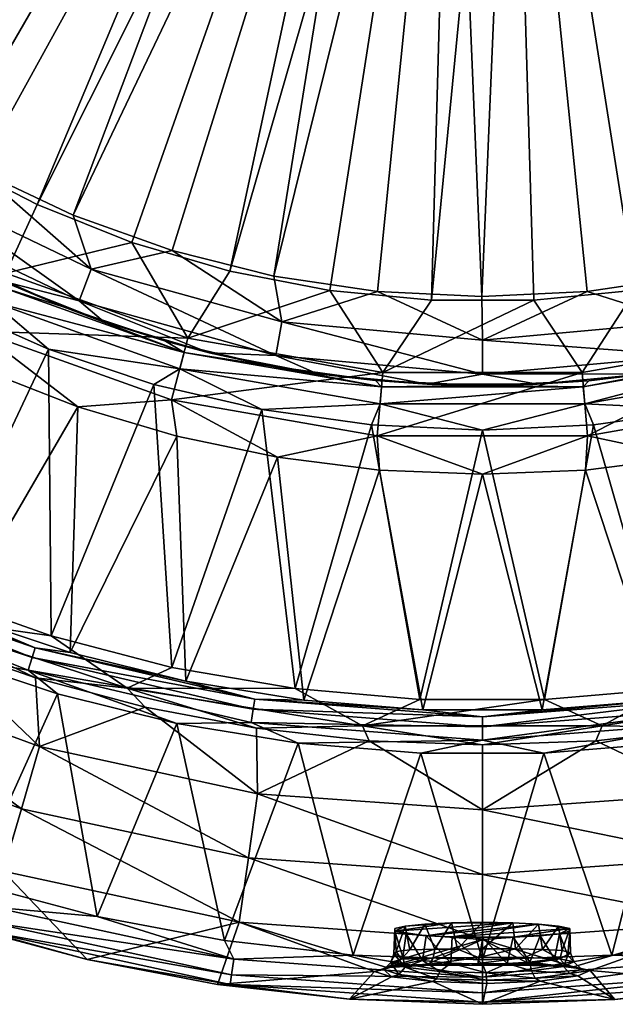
# Model space of a CAD drawing. Header units: inches. Extents: x -200 to 200, y -200 to 200.
# Tile 4 of 10: x -52 to 15, y -200 to -89. Entities that reach past the tile are written whole.
import ezdxf

# ---------------------------------------------------------------- set-up
doc = ezdxf.new("R2010")
doc.units = ezdxf.units.IN
doc.header["$MEASUREMENT"] = 0
doc.layers.add('Layer 1', color=7, linetype='Continuous')

# ---------------------------------------------------------------- blocks, each defined once
blk = doc.blocks.new('Lavabo Bucket 40')
at = {"color": 253, "true_color": 0xa4adb2}
mesh = blk.add_polyface(dxfattribs=at)
corners = [(-19.88, -26.51, 202.45), (-26.51, -19.88, 202.45), (-21.03, -28.04, 204.36), (-8.85, -31.25, 200), (-14.48, -29.11, 200), (-10.75, -31.35, 202.45), (-19.58, -25.98, 200), (-24.04, -21.96, 200), (-28.04, -21.03, 204.36), (-27.7, -25.17, 205), (-11.37, -33.16, 204.36), (-22.62, -29.82, 205), (-16.75, -33.49, 205), (-10.29, -36.03, 205), (-101.38, -65.18, 220), (-27.42, -12.17, 220), (-24.3, -17.57, 220), (-14.98, -25.99, 220), (-69.88, -98.19, 220), (-20.13, -22.23, 220), (-87.21, -83.18, 220), (-31.85, -19.67, 205), (-92.79, -76.09, 205), (-84.88, -84.82, 205), (-34.94, -13.47, 205), (-105.85, -56.52, 205), (-9.34, -28.5, 220), (-12.75, -21.63, 218.72), (-22.98, -22.87, 172), (-12.47, -29.96, 172), (-6.39, -31.84, 172), (-18.08, -26.92, 172), (-9.5, -28.98, 170), (-10.94, -19.08, 170), (-15.23, -26.42, 170), (-16.37, -27.78, 171.02), (-24.29, -21.2, 171.02), (-5.81, -31.72, 171.02), (-15.98, -27.12, 170.26), (-23.72, -20.7, 170.26), (-5.68, -30.96, 170.26), (-20.46, -22.6, 170)]
mesh.append_faces([[corners[k] for k in face] for face in [(0, 1, 2), (3, 4, 5), (0, 6, 7), (6, 0, 4), (4, 0, 5), (8, 9, 2), (5, 0, 10), (10, 0, 2), (9, 11, 2), (12, 2, 11), (13, 10, 12), (10, 2, 12), (14, 15, 16), (17, 18, 19), (20, 16, 19), (21, 22, 9), (9, 23, 11), (21, 24, 25), (26, 17, 27), (27, 17, 19), (28, 7, 6), (4, 3, 29), (3, 30, 29), (4, 31, 6), (4, 29, 31), (31, 28, 6), (32, 33, 34), (35, 31, 29), (31, 35, 36), (35, 29, 37), (31, 36, 28), (35, 38, 39), (39, 36, 35), (38, 40, 32), (37, 38, 35), (38, 34, 41), (39, 38, 41), (32, 34, 38)]], dxfattribs={"color": 253})
mesh = blk.add_polyface(dxfattribs=at)
corners = [(-63.41, -107.6, 203.72), (-56.6, -105.81, 205), (-66.69, -99.76, 205), (-80.22, -95.72, 203.72), (-45.97, -110.84, 205), (-43.96, -116.9, 203.72), (-65.35, -110.9, 199.89), (-45.31, -120.48, 199.89), (-65.02, -112.53, 195), (-75.43, -105.84, 195), (-54.02, -118.21, 195), (-53.55, -117.35, 221.88), (-75.85, -113.08, 227.53), (-71.86, -107.12, 221.88), (-33.09, -124.68, 221.88), (-56.53, -123.87, 227.53), (-60.24, -104.39, 220), (-50.04, -109.64, 220), (-39.38, -113.91, 220), (-69.88, -98.19, 220), (-66.63, -123.11, 235.33), (-47, -121.17, 5), (-57.97, -116.32, 5), (-68.45, -110.48, 5), (-42.56, -122.8, 195), (-78.89, -91.11, 220), (-87.21, -83.18, 220), (-20.13, -22.23, 220), (-94.72, -74.53, 220), (-24.3, -17.57, 220), (-14.98, -25.99, 220), (-76.15, -92.73, 205), (-22.62, -29.82, 205), (-84.88, -84.82, 205), (-27.7, -25.17, 205), (-92.79, -76.09, 205), (-54.24, -118.85, 2.55), (-72.78, -108.49, 2.55), (-60.18, -120.86), (-48.77, -125.9), (-55.03, -120.59, 0.64), (-73.85, -110.08, 0.64), (-71.07, -114.79)]
mesh.append_faces([[corners[k] for k in face] for face in [(0, 1, 2), (0, 2, 3), (4, 1, 5), (0, 5, 1), (0, 3, 6), (0, 7, 5), (7, 0, 6), (8, 6, 9), (6, 8, 10), (7, 6, 10), (11, 12, 13), (11, 14, 15), (16, 17, 11), (11, 13, 16), (11, 17, 18), (16, 13, 19), (15, 20, 12), (12, 11, 15), (21, 10, 22), (8, 9, 23), (10, 21, 24), (23, 22, 8), (22, 10, 8), (25, 26, 27), (19, 25, 27), (26, 28, 29), (16, 19, 30), (31, 32, 33), (32, 31, 2), (34, 35, 33), (21, 22, 36), (23, 37, 22), (36, 22, 37), (38, 39, 40), (41, 36, 37), (41, 40, 36), (38, 40, 42), (40, 41, 42)]], dxfattribs={"color": 253})
mesh = blk.add_polyface(dxfattribs=at)
corners = [(14.52, -29.01, 200), (8.96, -31.2, 200), (10.75, -31.35, 202.45), (19.88, -26.51, 202.45), (11.37, -33.16, 204.36), (0, -35.05, 204.36), (10.25, -36.06, 205), (3.03, -32.35, 200), (19.59, -25.83, 200), (0, -33.14, 202.45), (21.03, -28.04, 204.36), (16.69, -33.59, 205), (22.59, -29.98, 205), (27.75, -25.31, 205), (9.22, -28.55, 220), (14.98, -25.99, 220), (50.1, -109.62, 220), (28.43, -117.12, 220), (3.08, -29.82, 220), (17.2, -119.29, 220), (5.78, -120.38, 220), (39.46, -113.87, 220), (3.43, -37.34, 205), (23.37, -117.7, 205), (11.77, -119.42, 205), (45.87, -110.88, 205), (34.81, -114.84, 205), (12.75, -21.63, 218.72), (12.41, -30.03, 172), (18.03, -27.07, 172), (6.32, -31.86, 172), (16.37, -27.78, 171.02), (5.81, -31.72, 171.02), (23, -23.04, 172), (15.98, -27.12, 170.26), (9.38, -29.02, 170), (5.68, -30.96, 170.26), (15.23, -26.42, 170), (20.33, -22.71, 170), (24.29, -21.2, 171.02)]
mesh.append_faces([[corners[k] for k in face] for face in [(0, 1, 2), (3, 0, 2), (4, 5, 6), (7, 2, 1), (3, 8, 0), (9, 4, 2), (3, 2, 10), (10, 2, 4), (11, 4, 6), (12, 10, 11), (10, 4, 11), (10, 12, 13), (14, 15, 16), (14, 17, 18), (19, 18, 17), (18, 19, 20), (14, 21, 17), (6, 22, 23), (24, 23, 22), (11, 6, 25), (25, 6, 26), (6, 23, 26), (27, 15, 14), (28, 0, 29), (29, 0, 8), (30, 1, 28), (28, 1, 0), (28, 29, 31), (32, 28, 31), (30, 28, 32), (31, 29, 33), (34, 35, 36), (36, 32, 31), (34, 36, 31), (34, 37, 35), (37, 34, 38), (34, 31, 39)]], dxfattribs={"color": 253})
mesh = blk.add_polyface(dxfattribs=at)
corners = [(94.1, -82.12, 203.72), (84.82, -84.88, 205), (80.22, -95.72, 203.72), (94.09, -89.71, 195), (102.19, -80.35, 195), (96.98, -84.64, 199.89), (76.1, -92.78, 205), (92.75, -76.14, 205), (66.63, -99.8, 205), (105, -67.62, 203.72), (63.41, -107.6, 203.72), (82.68, -98.66, 199.89), (85.16, -98.24, 195), (78.96, -91.05, 220), (87.24, -83.15, 220), (87.55, -94.74, 221.88), (94.77, -74.46, 220), (100.42, -80.97, 221.88), (71.86, -107.12, 221.88), (69.92, -98.17, 220), (92.41, -100, 227.53), (94.82, -102.95, 235.33), (103.01, -94.76, 235.33), (96.08, -87.57, 5), (87.6, -96.07, 5), (78.35, -103.75, 5), (60.3, -104.35, 220), (14.98, -25.99, 220), (50.1, -109.62, 220), (39.46, -113.87, 220), (9.22, -28.55, 220), (20, -22.34, 220), (16.69, -33.59, 205), (56.56, -105.83, 205), (22.59, -29.98, 205), (45.87, -110.88, 205), (88.66, -95.94, 2.55), (101.7, -82, 2.55), (89.96, -97.35, 0.64), (103.19, -83.2, 0.64), (90.97, -99.74), (99.8, -90.91)]
mesh.append_faces([[corners[k] for k in face] for face in [(0, 1, 2), (3, 4, 5), (2, 1, 6), (1, 0, 7), (8, 2, 6), (9, 7, 0), (10, 11, 2), (0, 2, 5), (11, 5, 2), (11, 12, 3), (5, 11, 3), (13, 14, 15), (16, 17, 14), (18, 13, 15), (15, 14, 17), (19, 13, 18), (15, 17, 20), (21, 20, 22), (23, 3, 24), (12, 25, 24), (4, 3, 23), (24, 3, 12), (26, 27, 19), (28, 29, 30), (13, 19, 31), (27, 26, 28), (31, 14, 13), (8, 32, 33), (34, 8, 6), (6, 1, 34), (32, 35, 33), (23, 36, 37), (24, 25, 36), (23, 24, 36), (37, 36, 38), (37, 38, 39), (38, 40, 41), (39, 38, 41)]], dxfattribs={"color": 253})
mesh = blk.add_polyface(dxfattribs=at)
corners = [(-11.78, -119.42, 205), (-23.45, -117.69, 205), (-22.52, -122.84, 203.72), (0, -124.89, 203.72), (-0.05, -119.99, 205), (-43.96, -116.9, 203.72), (-34.84, -114.83, 205), (-42.56, -122.8, 195), (-45.31, -120.48, 199.89), (-54.02, -118.21, 195), (-45.97, -110.84, 205), (11.77, -119.42, 205), (-23.21, -126.61, 199.89), (-28.37, -117.13, 220), (-33.09, -124.68, 221.88), (-39.38, -113.91, 220), (-5.7, -120.38, 220), (5.78, -120.38, 220), (-11.2, -128.51, 221.88), (-17.13, -119.3, 220), (-53.55, -117.35, 221.88), (-35.6, -125.01, 5), (-47, -121.17, 5), (-9.34, -28.5, 220), (-3.2, -29.82, 220), (3.08, -29.82, 220), (-50.04, -109.64, 220), (-14.98, -25.99, 220), (-60.24, -104.39, 220), (-16.75, -33.49, 205), (-10.29, -36.03, 205), (-66.69, -99.76, 205), (-56.6, -105.81, 205), (3.43, -37.34, 205), (-3.51, -37.32, 205), (-22.62, -29.82, 205), (-33.51, -126.27, 2.55), (-54.24, -118.85, 2.55), (-55.03, -120.59, 0.64)]
mesh.append_faces([[corners[k] for k in face] for face in [(0, 1, 2), (0, 3, 4), (5, 2, 6), (7, 8, 9), (6, 10, 5), (1, 6, 2), (2, 3, 0), (4, 3, 11), (5, 12, 2), (12, 5, 8), (13, 14, 15), (16, 17, 18), (18, 19, 16), (13, 19, 14), (15, 14, 20), (21, 7, 22), (13, 23, 24), (25, 17, 16), (26, 27, 23), (16, 24, 25), (19, 13, 24), (15, 26, 23), (27, 26, 28), (23, 13, 15), (24, 16, 19), (29, 10, 30), (29, 31, 32), (33, 34, 4), (6, 1, 30), (30, 1, 34), (4, 34, 0), (31, 29, 35), (33, 4, 11), (34, 1, 0), (30, 10, 6), (29, 32, 10), (36, 22, 37), (36, 37, 38)]], dxfattribs={"color": 253})
mesh = blk.add_polyface(dxfattribs=at)
corners = [(34.81, -114.84, 205), (23.37, -117.7, 205), (22.52, -122.84, 203.72), (43.96, -116.9, 203.72), (0, -124.89, 203.72), (11.77, -119.42, 205), (18.5, -128.67, 195), (30.63, -126.34, 195), (23.21, -126.61, 199.89), (0, -128.72, 199.89), (45.31, -120.48, 199.89), (6.17, -129.85, 195), (17.2, -119.29, 220), (33.09, -124.68, 221.88), (11.2, -128.51, 221.88), (28.43, -117.12, 220), (39.46, -113.87, 220), (23.07, -138.05, 235.33), (11.58, -139.49, 235.33), (11.82, -135.65, 227.53), (5.78, -120.38, 220), (34.93, -131.61, 227.53), (34.4, -135.66, 235.33), (0.03, -139.97, 235.33), (11.97, -129.45, 5), (23.87, -127.79, 5), (35.57, -125.05, 5), (33.35, -163.19, 346.17), (24.83, -132.68), (12.48, -134.42), (20.99, -164.07), (36.98, -129.81), (34.84, -161.7), (33.51, -126.27, 2.55), (11.34, -130.15, 2.55), (11.5, -132.05, 0.64), (0, -130, 5), (34, -128.12, 0.64), (0.03, -135)]
mesh.append_faces([[corners[k] for k in face] for face in [(0, 1, 2), (3, 0, 2), (4, 2, 5), (6, 7, 8), (2, 1, 5), (4, 8, 2), (9, 8, 4), (8, 7, 10), (8, 10, 2), (9, 11, 6), (8, 9, 6), (12, 13, 14), (13, 15, 16), (17, 18, 19), (13, 12, 15), (14, 20, 12), (13, 19, 14), (19, 13, 21), (21, 22, 17), (19, 21, 17), (19, 18, 23), (24, 25, 6), (6, 25, 7), (25, 26, 7), (11, 24, 6), (22, 27, 17), (28, 29, 30), (31, 28, 32), (25, 33, 26), (25, 34, 33), (34, 25, 24), (33, 34, 35), (24, 36, 34), (28, 37, 35), (33, 35, 37), (37, 28, 31), (35, 29, 28), (35, 38, 29)]], dxfattribs={"color": 253})
mesh = blk.add_polyface(dxfattribs=at)
corners = [(-34.93, -131.61, 227.53), (-45.45, -132.4, 235.33), (-56.53, -123.87, 227.53), (-33.09, -124.68, 221.88), (-56.22, -128.2, 235.33), (-66.63, -123.11, 235.33), (-46.33, -160.01, 346.17), (-34.35, -135.7, 235.33), (-59.07, -155.77, 346.17), (-71.43, -150.5, 346.17), (-61.71, -153.44), (-48.77, -125.9), (-60.18, -120.86), (-48.46, -158.13), (-36.93, -129.86), (-71.07, -114.79), (-86.74, -140.82), (-74.49, -147.65), (-49.75, -170.57, 89.57), (-62.25, -158.63, 4.57), (-72.8, -162.08, 89.57), (-73.95, -153.53, 4.57), (-33.51, -126.27, 2.55), (-55.03, -120.59, 0.64), (-34, -128.12, 0.64), (-64.92, -155.81, 1.32), (-50.22, -162.83, 4.57), (-39.93, -164, 1.32), (-34.88, -161.67), (-51.05, -161.99, 349.74), (-60.81, -160.27, 350), (-74.43, -152.67, 349.74), (-47.73, -164.64, 350), (-73.52, -154.85, 350), (-50.6, -160.56, 348.93), (-50.26, -159.47, 347.66), (-25.57, -165.24, 347.66), (-73.27, -150.3, 347.66), (-73.77, -151.32, 348.93), (-25.75, -166.37, 348.93), (-33.32, -163.22, 346.17)]
mesh.append_faces([[corners[k] for k in face] for face in [(0, 1, 2), (2, 3, 0), (4, 2, 1), (5, 2, 4), (6, 1, 7), (4, 8, 9), (4, 1, 8), (5, 4, 9), (8, 1, 6), (10, 11, 12), (11, 13, 14), (12, 15, 16), (12, 17, 10), (11, 10, 13), (18, 19, 20), (20, 19, 21), (22, 23, 24), (24, 23, 11), (25, 10, 17), (26, 27, 25), (25, 27, 13), (10, 25, 13), (27, 28, 13), (25, 19, 26), (25, 21, 19), (29, 30, 31), (32, 30, 29), (33, 31, 30), (31, 34, 29), (35, 36, 34), (37, 35, 38), (29, 34, 39), (31, 38, 34), (8, 35, 37), (38, 35, 34), (35, 6, 40), (35, 8, 6), (37, 9, 8)]], dxfattribs={"color": 253})
mesh = blk.add_polyface(dxfattribs=at)
corners = [(-18.51, -128.67, 195), (-23.21, -126.61, 199.89), (-30.68, -126.31, 195), (0, -128.72, 199.89), (-22.52, -122.84, 203.72), (-45.31, -120.48, 199.89), (-42.56, -122.8, 195), (-6.21, -129.85, 195), (-33.09, -124.68, 221.88), (-11.2, -128.51, 221.88), (-34.93, -131.61, 227.53), (-17.13, -119.3, 220), (-11.82, -135.65, 227.53), (-23.02, -138.06, 235.33), (-11.55, -139.49, 235.33), (-34.35, -135.7, 235.33), (-45.45, -132.4, 235.33), (-35.6, -125.01, 5), (-23.92, -127.76, 5), (-12.02, -129.44, 5), (-6.69, -166.44, 346.17), (-20.06, -165.36, 346.17), (-33.32, -163.22, 346.17), (-46.33, -160.01, 346.17), (-24.79, -132.7), (-21.04, -164.06), (-12.45, -134.42), (-36.93, -129.86), (-34.88, -161.67), (-48.46, -158.13), (-7.03, -165.26), (-34, -128.12, 0.64), (-33.51, -126.27, 2.55), (-11.34, -130.15, 2.55), (-47, -121.17, 5), (-11.5, -132.05, 0.64), (-48.77, -125.9), (-39.93, -164, 1.32), (-25.57, -165.24, 347.66), (-50.26, -159.47, 347.66)]
mesh.append_faces([[corners[k] for k in face] for face in [(0, 1, 2), (3, 4, 1), (5, 6, 2), (1, 5, 2), (1, 0, 7), (8, 9, 10), (9, 8, 11), (12, 13, 10), (10, 9, 12), (13, 12, 14), (15, 10, 13), (16, 10, 15), (17, 18, 2), (0, 18, 19), (2, 6, 17), (0, 2, 18), (20, 21, 14), (15, 13, 22), (14, 21, 13), (13, 21, 22), (23, 15, 22), (24, 25, 26), (24, 27, 28), (27, 29, 28), (24, 28, 25), (26, 25, 30), (24, 31, 27), (18, 32, 33), (34, 32, 17), (17, 32, 18), (18, 33, 19), (33, 32, 31), (33, 31, 35), (26, 35, 24), (35, 31, 24), (27, 31, 36), (37, 25, 28), (22, 38, 39)]], dxfattribs={"color": 253})
mesh = blk.add_polyface(dxfattribs=at)
corners = [(6.17, -129.85, 195), (0, -128.72, 199.89), (-6.21, -129.85, 195), (-22.52, -122.84, 203.72), (0, -124.89, 203.72), (-23.21, -126.61, 199.89), (-11.2, -128.51, 221.88), (11.2, -128.51, 221.88), (-11.82, -135.65, 227.53), (-11.55, -139.49, 235.33), (0.03, -139.97, 235.33), (5.78, -120.38, 220), (11.82, -135.65, 227.53), (-18.51, -128.67, 195), (-12.02, -129.44, 5), (11.97, -129.45, 5), (0, -130, 5), (6.72, -166.44, 346.17), (11.58, -139.49, 235.33), (-6.69, -166.44, 346.17), (12.48, -134.42), (0.03, -135), (7, -165.26), (-7.03, -165.26), (-12.45, -134.42), (-25.25, -175.87, 89.57), (0, -184.96, 174.57), (0, -177.68, 89.57), (0.02, -170.39, 4.57), (-12.73, -169.91, 4.57), (12.75, -169.91, 4.57), (6.89, -171.3, 350), (0.02, -194.55, 350), (-6.93, -171.3, 350), (-11.34, -130.15, 2.55), (11.34, -130.15, 2.55), (-11.5, -132.05, 0.64), (11.5, -132.05, 0.64), (13.48, -168.25, 1.32), (-13.48, -168.25, 1.32), (0, -169.85, 349.74), (-20.68, -170.19, 350), (-25.98, -167.85, 349.74), (0, -168.35, 348.93), (0, -167.21, 347.66), (-25.57, -165.24, 347.66), (-25.75, -166.37, 348.93)]
mesh.append_faces([[corners[k] for k in face] for face in [(0, 1, 2), (3, 1, 4), (1, 5, 2), (6, 7, 8), (9, 8, 10), (7, 6, 11), (10, 8, 12), (8, 7, 12), (13, 14, 2), (15, 0, 16), (16, 0, 2), (2, 14, 16), (17, 10, 18), (10, 19, 9), (17, 19, 10), (20, 21, 22), (23, 21, 24), (21, 23, 22), (25, 26, 27), (27, 28, 29), (28, 27, 30), (31, 32, 33), (34, 16, 14), (35, 16, 34), (35, 34, 36), (35, 36, 37), (36, 24, 21), (37, 36, 21), (28, 38, 39), (39, 38, 22), (22, 23, 39), (29, 28, 39), (40, 33, 41), (40, 31, 33), (42, 43, 40), (19, 44, 45), (46, 44, 43), (44, 19, 17)]], dxfattribs={"color": 253})
mesh = blk.add_polyface(dxfattribs=at)
corners = [(23.07, -138.05, 235.33), (33.35, -163.19, 346.17), (20.11, -165.35, 346.17), (6.72, -166.44, 346.17), (11.58, -139.49, 235.33), (7, -165.26), (20.99, -164.07), (12.48, -134.42), (34.84, -161.7), (24.83, -132.68), (27.32, -190.3, 259.57), (0, -192.25, 259.57), (10.24, -195.34, 298.78), (25.42, -168.47, 4.57), (12.75, -169.91, 4.57), (25.25, -175.87, 89.57), (0, -184.96, 174.57), (26.29, -183.09, 174.57), (0, -177.68, 89.57), (20.66, -170.19, 350), (14.56, -194, 350), (6.89, -171.3, 350), (0.02, -194.55, 350), (29.02, -192.37, 350), (8.57, -190.75, 300.57), (8.97, -193.49, 300.99), (6.75, -193.36, 298.06), (9.83, -191.02, 303.83), (6.31, -190.52, 297.96), (9.82, -191.32, 307.29), (9.91, -193.74, 304.53), (8.66, -191.6, 310.52), (9.62, -194.06, 308.08), (6.48, -191.83, 313.2), (8.1, -194.41, 311.15), (3.47, -191.98, 314.99), (13.48, -168.25, 1.32), (39.93, -164, 1.32), (0.02, -170.39, 4.57), (25.98, -167.85, 349.74), (0, -169.85, 349.74), (0, -168.35, 348.93), (0, -167.21, 347.66), (25.57, -165.24, 347.66), (25.75, -166.37, 348.93)]
mesh.append_faces([[corners[k] for k in face] for face in [(0, 1, 2), (2, 3, 4), (0, 2, 4), (5, 6, 7), (6, 8, 9), (10, 11, 12), (13, 14, 15), (16, 10, 17), (10, 16, 11), (18, 17, 15), (17, 18, 16), (18, 15, 14), (19, 20, 21), (22, 21, 20), (20, 19, 23), (24, 25, 26), (25, 24, 27), (26, 28, 24), (27, 29, 30), (31, 32, 29), (31, 33, 34), (27, 35, 31), (27, 31, 29), (28, 27, 24), (6, 36, 37), (13, 36, 14), (36, 13, 37), (14, 36, 38), (36, 6, 5), (19, 21, 39), (39, 21, 40), (41, 42, 43), (40, 44, 39), (40, 41, 44), (1, 43, 2), (2, 43, 42), (41, 43, 44), (42, 3, 2)]], dxfattribs={"color": 253})
mesh = blk.add_polyface(dxfattribs=at)
corners = [(-53.83, -184.56, 259.57), (-72.93, -185.7, 344.57), (-58.84, -190.64, 344.57), (-49.75, -170.57, 89.57), (-72.8, -162.08, 89.57), (-51.79, -177.56, 174.57), (-78.78, -175.37, 259.57), (-44.42, -194.51, 344.57), (-27.32, -190.3, 259.57), (-75.79, -168.72, 174.57), (-25.25, -175.87, 89.57), (-37.9, -166.13, 4.57), (-26.29, -183.09, 174.57), (-50.22, -162.83, 4.57), (-62.25, -158.63, 4.57), (-60.81, -160.27, 350), (-57.35, -185.92, 350), (-71.08, -181.12, 350), (-43.28, -189.68, 350), (-47.73, -164.64, 350), (-34.32, -167.96, 350), (-73.52, -154.85, 350), (-28.18, -196.22, 348.38), (-28.33, -197.29, 346.53), (-55.81, -191.34, 346.53), (-81.67, -181.81, 346.53), (-55.51, -190.31, 348.38), (-55.01, -188.62, 349.61), (-81.23, -180.83, 348.38), (-27.93, -194.48, 349.61), (-80.51, -179.23, 349.61), (-39.93, -164, 1.32), (-51.05, -161.99, 349.74), (-25.98, -167.85, 349.74)]
mesh.append_faces([[corners[k] for k in face] for face in [(0, 1, 2), (3, 4, 5), (1, 0, 6), (7, 8, 0), (0, 2, 7), (9, 0, 5), (0, 9, 6), (5, 0, 8), (5, 4, 9), (10, 11, 3), (12, 3, 5), (3, 13, 14), (3, 11, 13), (15, 16, 17), (18, 19, 20), (16, 15, 19), (17, 21, 15), (16, 19, 18), (22, 23, 24), (24, 7, 2), (1, 25, 24), (1, 24, 2), (23, 7, 24), (24, 25, 26), (18, 27, 16), (22, 24, 26), (26, 25, 28), (26, 27, 29), (26, 29, 22), (28, 30, 27), (27, 26, 28), (29, 27, 18), (16, 27, 17), (27, 30, 17), (31, 13, 11), (19, 32, 20), (20, 32, 33)]], dxfattribs={"color": 253})
mesh = blk.add_polyface(dxfattribs=at)
corners = [(-29.77, -197.29, 344.57), (-12.11, -195.83, 305.73), (-27.32, -190.3, 259.57), (-44.42, -194.51, 344.57), (-10.21, -196.45, 311.64), (-14.93, -198.97, 344.57), (-10.75, -195.39, 299.66), (0, -192.25, 259.57), (-26.29, -183.09, 174.57), (-25.25, -175.87, 89.57), (-49.75, -170.57, 89.57), (-51.79, -177.56, 174.57), (0, -184.96, 174.57), (-25.38, -168.49, 4.57), (-37.9, -166.13, 4.57), (-12.73, -169.91, 4.57), (0, -177.68, 89.57), (-34.32, -167.96, 350), (-20.68, -170.19, 350), (-28.98, -192.38, 350), (-6.93, -171.3, 350), (-14.53, -194.01, 350), (-43.28, -189.68, 350), (-28.33, -197.29, 346.53), (0, -199.31, 346.53), (-27.93, -194.48, 349.61), (-28.18, -196.22, 348.38), (0, -198.24, 348.38), (0, -196.48, 349.61), (-39.93, -164, 1.32), (-13.48, -168.25, 1.32), (-21.04, -164.06), (-7.03, -165.26), (-25.98, -167.85, 349.74), (0, -169.85, 349.74), (-25.57, -165.24, 347.66), (0, -167.21, 347.66), (-25.75, -166.37, 348.93), (-51.05, -161.99, 349.74), (0, -168.35, 348.93), (-50.6, -160.56, 348.93), (-20.06, -165.36, 346.17), (-6.69, -166.44, 346.17), (-33.32, -163.22, 346.17)]
mesh.append_faces([[corners[k] for k in face] for face in [(0, 1, 2), (2, 3, 0), (4, 1, 5), (1, 6, 2), (7, 8, 2), (2, 6, 7), (1, 0, 5), (9, 10, 8), (8, 11, 2), (12, 9, 8), (9, 13, 14), (9, 15, 13), (9, 16, 15), (17, 18, 19), (18, 20, 21), (22, 17, 19), (19, 18, 21), (3, 23, 0), (24, 5, 23), (0, 23, 5), (21, 25, 19), (23, 26, 27), (26, 25, 28), (28, 25, 21), (19, 25, 22), (29, 30, 31), (29, 14, 13), (30, 29, 13), (15, 30, 13), (30, 32, 31), (33, 34, 18), (35, 36, 37), (18, 17, 33), (38, 37, 33), (33, 37, 39), (40, 35, 37), (35, 41, 42), (35, 43, 41)]], dxfattribs={"color": 253})
mesh = blk.add_polyface(dxfattribs=at)
corners = [(-6.48, -190.52, 297.98), (-3.47, -190.37, 296.19), (-5.35, -193.34, 296.93), (0, -193.31, 295.37), (-2.79, -193.32, 295.77), (0, -190.32, 295.63), (-8.95, -194.24, 309.74), (-9.83, -191.33, 307.35), (-9.95, -193.88, 306.29), (-8.66, -190.75, 300.66), (-8.16, -193.42, 299.66), (-9.69, -193.6, 302.8), (-8.57, -191.61, 310.61), (-6.74, -194.61, 312.66), (-3.41, -191.97, 314.91), (-6.31, -191.83, 313.22), (-3.56, -194.91, 314.66), (0, -195.02, 315.3), (0, -192.03, 315.55), (-9.82, -191.03, 303.89), (0, -184.96, 174.57), (-26.29, -183.09, 174.57), (0, -192.25, 259.57), (-14.53, -194.01, 350), (-6.93, -171.3, 350), (0.02, -194.55, 350), (3.41, -190.38, 296.27), (3.73, -193.31, 296.13), (6.31, -190.52, 297.96), (6.75, -193.36, 298.06), (5.35, -194.78, 313.76), (6.48, -191.83, 313.2), (3.47, -191.98, 314.99), (2.79, -194.96, 314.91), (9.83, -191.02, 303.83), (8.66, -191.6, 310.52), (-0.43, -194.26, 295.04)]
mesh.append_faces([[corners[k] for k in face] for face in [(0, 1, 2), (3, 4, 5), (6, 7, 8), (9, 10, 11), (12, 6, 13), (14, 15, 16), (7, 6, 12), (17, 18, 14), (13, 15, 12), (11, 8, 19), (8, 7, 19), (0, 10, 9), (9, 11, 19), (1, 4, 2), (0, 2, 10), (4, 1, 5), (20, 21, 22), (23, 24, 25), (5, 26, 3), (27, 28, 29), (26, 28, 27), (27, 3, 26), (30, 31, 32), (18, 33, 32), (14, 34, 28), (31, 35, 32), (28, 15, 14), (5, 1, 26), (15, 7, 12), (0, 9, 1), (1, 9, 7), (7, 26, 1), (15, 26, 7), (19, 7, 9), (32, 34, 14), (28, 26, 15), (14, 18, 32), (27, 36, 3)]], dxfattribs={"color": 253})
mesh = blk.add_polyface(dxfattribs=at)
corners = [(14.89, -198.98, 344.57), (29.72, -197.31, 344.57), (12.11, -195.74, 304.7), (6.49, -196.92, 315.27), (0, -199.53, 344.57), (10.74, -196.34, 310.73), (27.32, -190.3, 259.57), (10.24, -195.34, 298.78), (9.83, -191.02, 303.83), (9.91, -193.74, 304.53), (8.97, -193.49, 300.99), (9.62, -194.06, 308.08), (9.82, -191.32, 307.29), (8.66, -191.6, 310.52), (8.1, -194.41, 311.15), (28.33, -197.29, 346.53), (0, -199.31, 346.53), (28.18, -196.22, 348.38), (0, -198.24, 348.38), (0, -196.48, 349.61), (27.93, -194.48, 349.61), (14.56, -194, 350), (29.02, -192.37, 350), (8.69, -194.43, 299.82), (10.27, -194.77, 304.86), (9.38, -195.16, 299.34), (9.11, -195.28, 309.99), (5.35, -194.78, 313.76), (6.75, -193.36, 298.06), (9.84, -196.08, 310.28), (11.09, -195.54, 304.76), (5.95, -196.6, 314.46), (5.51, -195.78, 313.88), (5.63, -195.17, 294.58), (5.16, -195, 295.47)]
mesh.append_faces([[corners[k] for k in face] for face in [(0, 1, 2), (3, 4, 0), (5, 0, 2), (0, 5, 3), (6, 7, 2), (1, 6, 2), (8, 9, 10), (11, 9, 12), (11, 13, 14), (15, 0, 16), (15, 1, 0), (16, 17, 15), (16, 18, 17), (18, 19, 20), (18, 20, 17), (20, 21, 22), (20, 19, 21), (23, 24, 25), (26, 14, 27), (14, 26, 11), (28, 10, 23), (26, 29, 30), (30, 25, 24), (11, 24, 9), (5, 31, 3), (26, 32, 29), (24, 26, 30), (29, 5, 2), (5, 29, 31), (26, 24, 11), (10, 9, 23), (30, 29, 2), (30, 2, 7), (9, 24, 23), (25, 7, 33), (7, 25, 30), (25, 34, 23)]], dxfattribs={"color": 253})
mesh = blk.add_polyface(dxfattribs=at)
corners = [(0.52, -197.18, 317.11), (-5.16, -196.66, 314.91), (-5.58, -196.99, 315.79), (-9.11, -194.47, 300.55), (-8.16, -193.42, 299.66), (-5.35, -193.34, 296.93), (-9.84, -195.21, 300.12), (-11.09, -195.61, 305.66), (-5.95, -195.01, 295.93), (-6.49, -195.18, 295.07), (-10.75, -195.39, 299.66), (-5.51, -194.3, 296.64), (-9.69, -193.6, 302.8), (-10.27, -194.84, 305.7), (-9.39, -196.17, 311.07), (-8.69, -195.37, 310.72), (-4.78, -195.84, 314.3), (-6.74, -194.61, 312.66), (-8.95, -194.24, 309.74), (-10.21, -196.45, 311.64), (-9.95, -193.88, 306.29), (-12.11, -195.83, 305.73), (-3.56, -194.91, 314.66), (-6.31, -191.83, 313.22), (-14.93, -198.97, 344.57), (0, -199.53, 344.57), (0, -192.25, 259.57), (0, -199.31, 346.53), (-28.33, -197.29, 346.53), (0, -198.24, 348.38), (-28.18, -196.22, 348.38), (0, -196.48, 349.61), (0.02, -194.55, 350), (-14.53, -194.01, 350), (-0.43, -194.26, 295.04), (-2.79, -193.32, 295.77), (-0.46, -194.96, 294.21)]
mesh.append_faces([[corners[k] for k in face] for face in [(0, 1, 2), (3, 4, 5), (6, 7, 3), (8, 9, 10), (11, 6, 3), (8, 6, 11), (4, 3, 12), (13, 14, 15), (7, 13, 3), (15, 1, 16), (15, 17, 18), (14, 19, 2), (5, 11, 3), (20, 12, 13), (6, 8, 10), (6, 10, 21), (3, 13, 12), (18, 20, 15), (7, 6, 21), (7, 21, 19), (20, 13, 15), (22, 17, 16), (14, 7, 19), (7, 14, 13), (15, 16, 17), (1, 14, 2), (14, 1, 15), (22, 23, 17), (24, 2, 19), (25, 2, 24), (9, 26, 10), (25, 24, 27), (28, 29, 27), (30, 31, 29), (32, 31, 33), (11, 34, 8), (11, 5, 35), (8, 36, 9)]], dxfattribs={"color": 253})
mesh = blk.add_polyface(dxfattribs=at)
corners = [(5.51, -195.78, 313.88), (2.79, -194.96, 314.91), (0.42, -196.01, 315.46), (5.95, -196.6, 314.46), (0.52, -197.18, 317.11), (6.49, -196.92, 315.27), (0.45, -196.84, 316.16), (5.35, -194.78, 313.76), (-4.78, -195.84, 314.3), (-5.16, -196.66, 314.91), (0, -195.02, 315.3), (-3.56, -194.91, 314.66), (-3.41, -191.97, 314.91), (0, -192.25, 259.57), (5.63, -195.17, 294.58), (10.24, -195.34, 298.78), (-5.58, -196.99, 315.79), (0, -199.53, 344.57), (-6.49, -195.18, 295.07), (-0.5, -195.13, 293.22), (8.1, -194.41, 311.15), (6.48, -191.83, 313.2), (3.47, -191.98, 314.99), (0, -192.03, 315.55), (0, -199.31, 346.53), (14.89, -198.98, 344.57), (0, -196.48, 349.61), (0.02, -194.55, 350), (14.56, -194, 350), (5.16, -195, 295.47), (-0.46, -194.96, 294.21), (8.69, -194.43, 299.82), (4.78, -194.29, 296.21), (0, -193.31, 295.37), (-0.43, -194.26, 295.04), (-2.79, -193.32, 295.77), (-5.51, -194.3, 296.64), (9.84, -196.08, 310.28), (9.11, -195.28, 309.99), (3.73, -193.31, 296.13), (6.75, -193.36, 298.06), (9.38, -195.16, 299.34), (-5.95, -195.01, 295.93)]
mesh.append_faces([[corners[k] for k in face] for face in [(0, 1, 2), (0, 2, 3), (4, 5, 6), (0, 7, 1), (8, 6, 2), (9, 6, 8), (2, 1, 10), (11, 2, 10), (8, 2, 11), (6, 3, 2), (6, 9, 4), (3, 6, 5), (11, 10, 12), (13, 14, 15), (4, 16, 17), (17, 5, 4), (18, 19, 13), (13, 19, 14), (7, 20, 21), (22, 1, 7), (23, 10, 1), (17, 24, 25), (26, 27, 28), (29, 14, 19), (30, 19, 18), (31, 29, 32), (33, 34, 35), (35, 34, 36), (30, 32, 29), (34, 32, 30), (3, 37, 0), (7, 0, 38), (39, 40, 32), (31, 32, 40), (29, 41, 14), (32, 34, 39), (30, 42, 34), (30, 29, 19)]], dxfattribs={"color": 253})

msp = doc.modelspace()

# ---------------------------------------------------------------- block references
at = {"layer": 'Layer 1'}
msp.add_blockref('Lavabo Bucket 40', (0, 0), dxfattribs=at)

doc.saveas('drawing.dxf')
